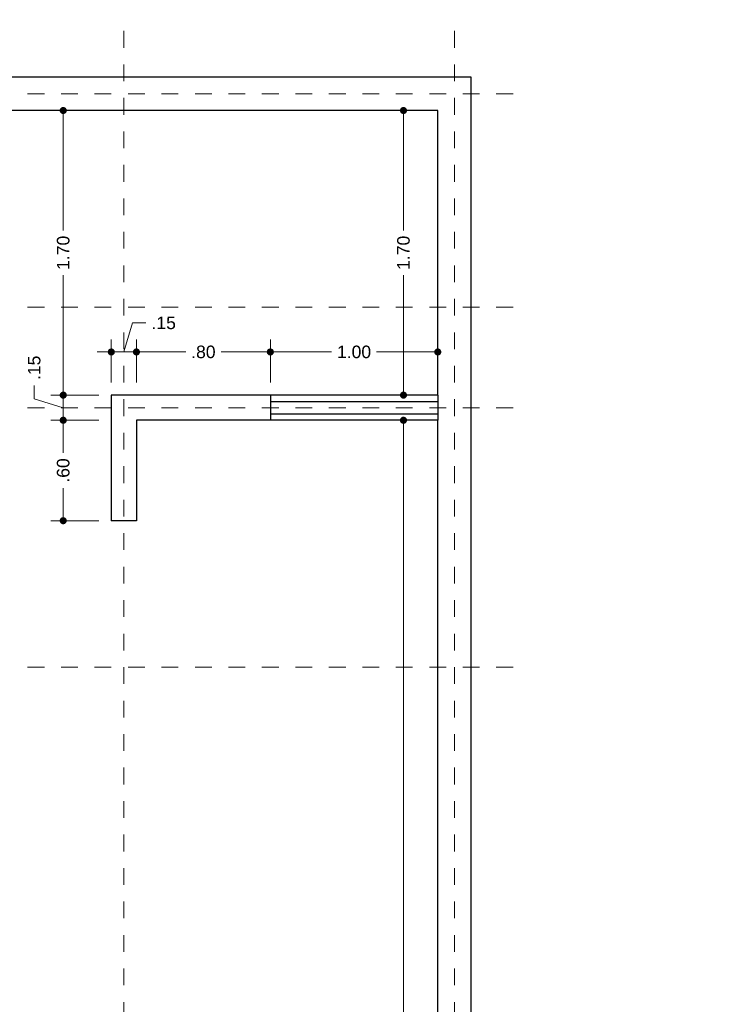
# Model space of a CAD drawing. Header units: millimetres. Extents: x 2548.4 to 2584.1, y 875 to 887.8.
# Tile 4 of 4: x 2568.7 to 2572.9, y 880.9 to 886.8. Entities that reach past the tile are written whole.
import ezdxf

# ---------------------------------------------------------------- set-up
doc = ezdxf.new("R2010")
doc.units = ezdxf.units.MM
doc.header["$LTSCALE"] = 0.001
doc.linetypes.add('CENTER2', pattern=[28.575, 19.05, -3.175, 3.175, -3.175])
for name, color, linetype, lineweight in [('Cotas', 7, 'Continuous', 18), ('Ejes', 160, 'CENTER2', 5), ('Muros', 7, 'Continuous', 30), ('Ventanas', 10, 'Continuous', 25)]:
    doc.layers.add(name, color=color, linetype=linetype, lineweight=lineweight)
doc.styles.get("Standard").update_dxf_attribs({"font": 'arial.ttf'})
doc.dimstyles.new('1-50', dxfattribs={"dimscale": 50, "dimtxt": 0.0015, "dimasz": 0.00085, "dimexe": 0.0015, "dimexo": 0.0015, "dimgap": 0.0008, "dimtad": 0, "dimzin": 4, "dimdsep": 46, "dimtxsty": 'Standard', "dimblk": 'DOT', "dimcen": 0.09, "dimclrd": 256, "dimclre": 256, "dimclrt": 256, "dimadec": 0, "dimazin": 0, "dimtfac": 1, "dimtmove": 0, "dimatfit": 2, "dimfxl": 0.0015, "dimtfill": 1, "dimtolj": 1, "dimtzin": 4, "dimlwd": -1, "dimlwe": -1, "dimarcsym": 0})

# ---------------------------------------------------------------- blocks, each defined once
blk = doc.blocks.new('_DOT')
at = {"color": 0, "linetype": 'ByBlock'}
blk.add_line((-0.5, 0), (-1, 0), dxfattribs=at)
at = {"color": 0, "linetype": 'ByBlock', "const_width": 0.5}
blk.add_lwpolyline([(-0.25, 0, 1), (0.25, 0, 1)], format="xyb", close=True, dxfattribs=at)
blk = doc.blocks.new('*D25')
at = {"layer": 'Cotas', "transparency": 16777216}
for p, q in [((2569.1584, 884.3924), (2568.8712, 884.3924)), ((2568.9462, 884.3499), (2568.9462, 884.198)), ((2568.9462, 883.8349), (2568.9462, 883.9869)), ((2569.1584, 883.7924), (2568.8712, 883.7924))]:
    blk.add_line(p, q, dxfattribs=at)
at = {"layer": 'Defpoints', "color": 0, "transparency": 16777216}
for p in [(2568.9462, 884.3924), (2569.2334, 884.3924), (2569.2334, 883.7924)]:
    blk.add_point(p, dxfattribs=at)
at = {"layer": 'Cotas', "transparency": 16777216, "xscale": 0.0425, "yscale": 0.0425, "zscale": 0.0425}
for p, rotation in [((2568.9462, 884.3924), 90), ((2568.9462, 883.7924), 270)]:
    blk.add_blockref('_DOT', p, dxfattribs=dict(at, rotation=rotation))
at = {"layer": 'Cotas', "transparency": 16777216, "insert": (2568.9462, 884.0924), "char_height": 0.075, "attachment_point": 5, "rotation": 90, "bg_fill": 3, "box_fill_scale": 1.1, "bg_fill_color": 256, "bg_fill_true_color": 13158600, "bg_fill_transparency": 0}
blk.add_mtext('\\A1;.60', dxfattribs=at)
blk = doc.blocks.new('*D26')
at = {"layer": 'Cotas', "transparency": 16777216}
for p, q in [((2568.9519, 886.2424), (2568.8712, 886.2424)), ((2568.9462, 886.1999), (2568.9462, 885.5262)), ((2568.9462, 884.5849), (2568.9462, 885.2587)), ((2569.1584, 884.5424), (2568.8712, 884.5424))]:
    blk.add_line(p, q, dxfattribs=at)
at = {"layer": 'Defpoints', "color": 0, "transparency": 16777216}
for p in [(2568.9462, 886.2424), (2569.0269, 886.2424), (2569.2334, 884.5424)]:
    blk.add_point(p, dxfattribs=at)
at = {"layer": 'Cotas', "transparency": 16777216, "xscale": 0.0425, "yscale": 0.0425, "zscale": 0.0425}
for p, rotation in [((2568.9462, 886.2424), 90), ((2568.9462, 884.5424), 270)]:
    blk.add_blockref('_DOT', p, dxfattribs=dict(at, rotation=rotation))
at = {"layer": 'Cotas', "transparency": 16777216, "insert": (2568.9462, 885.3924), "char_height": 0.075, "attachment_point": 5, "rotation": 90, "bg_fill": 3, "box_fill_scale": 1.1, "bg_fill_color": 256, "bg_fill_true_color": 13158600, "bg_fill_transparency": 0}
blk.add_mtext('\\A1;1.70', dxfattribs=at)
blk = doc.blocks.new('*D27')
at = {"layer": 'Cotas', "transparency": 16777216}
for p, q in [((2569.3834, 884.6174), (2569.3834, 884.8752)), ((2570.1834, 884.6174), (2570.1834, 884.8752)), ((2569.4259, 884.8002), (2569.6778, 884.8002)), ((2570.1409, 884.8002), (2569.8889, 884.8002))]:
    blk.add_line(p, q, dxfattribs=at)
at = {"layer": 'Defpoints', "color": 0, "transparency": 16777216}
for p in [(2570.1834, 884.8002), (2569.3834, 884.5424), (2570.1834, 884.5424)]:
    blk.add_point(p, dxfattribs=at)
at = {"layer": 'Cotas', "transparency": 16777216, "xscale": 0.0425, "yscale": 0.0425, "zscale": 0.0425, "rotation": 180}
blk.add_blockref('_DOT', (2569.3834, 884.8002), dxfattribs=at)
at = {"layer": 'Cotas', "transparency": 16777216, "xscale": 0.0425, "yscale": 0.0425, "zscale": 0.0425}
blk.add_blockref('_DOT', (2570.1834, 884.8002), dxfattribs=at)
at = {"layer": 'Cotas', "transparency": 16777216, "insert": (2569.7834, 884.8002), "char_height": 0.075, "attachment_point": 5, "bg_fill": 3, "box_fill_scale": 1.1, "bg_fill_color": 256, "bg_fill_true_color": 13158600, "bg_fill_transparency": 0}
blk.add_mtext('\\A1;.80', dxfattribs=at)
blk = doc.blocks.new('*D28')
at = {"layer": 'Cotas', "transparency": 16777216}
for p, q in [((2570.1834, 884.6174), (2570.1834, 884.8752)), ((2571.1834, 884.6174), (2571.1834, 884.8752)), ((2570.2259, 884.8002), (2570.5496, 884.8002)), ((2571.1409, 884.8002), (2570.8171, 884.8002))]:
    blk.add_line(p, q, dxfattribs=at)
at = {"layer": 'Defpoints', "color": 0, "transparency": 16777216}
for p in [(2571.1834, 884.8002), (2570.1834, 884.5424), (2571.1834, 884.5424)]:
    blk.add_point(p, dxfattribs=at)
at = {"layer": 'Cotas', "transparency": 16777216, "xscale": 0.0425, "yscale": 0.0425, "zscale": 0.0425, "rotation": 180}
blk.add_blockref('_DOT', (2570.1834, 884.8002), dxfattribs=at)
at = {"layer": 'Cotas', "transparency": 16777216, "xscale": 0.0425, "yscale": 0.0425, "zscale": 0.0425}
blk.add_blockref('_DOT', (2571.1834, 884.8002), dxfattribs=at)
at = {"layer": 'Cotas', "transparency": 16777216, "insert": (2570.6834, 884.8002), "char_height": 0.075, "attachment_point": 5, "bg_fill": 3, "box_fill_scale": 1.1, "bg_fill_color": 256, "bg_fill_true_color": 13158600, "bg_fill_transparency": 0}
blk.add_mtext('\\A1;1.00', dxfattribs=at)
blk = doc.blocks.new('*D46')
at = {"layer": 'Cotas', "transparency": 16777216}
for p, q in [((2568.9462, 884.5849), (2568.9462, 884.6274)), ((2568.7729, 884.5194), (2568.7729, 884.5994)), ((2568.9462, 884.4674), (2568.7729, 884.5194)), ((2569.1584, 884.5424), (2568.8712, 884.5424)), ((2568.9462, 884.5424), (2568.9462, 884.3924)), ((2568.9462, 884.5424), (2568.9462, 884.3924)), ((2569.1584, 884.3924), (2568.8712, 884.3924)), ((2568.9462, 884.3499), (2568.9462, 884.3074))]:
    blk.add_line(p, q, dxfattribs=at)
at = {"layer": 'Defpoints', "color": 0, "transparency": 16777216}
for p in [(2569.2334, 884.5424), (2568.9462, 884.3924), (2569.2334, 884.3924)]:
    blk.add_point(p, dxfattribs=at)
at = {"layer": 'Cotas', "transparency": 16777216, "xscale": 0.0425, "yscale": 0.0425, "zscale": 0.0425}
for p, rotation in [((2568.9462, 884.5424), 270), ((2568.9462, 884.3924), 90)]:
    blk.add_blockref('_DOT', p, dxfattribs=dict(at, rotation=rotation))
at = {"layer": 'Cotas', "transparency": 16777216, "insert": (2568.7729, 884.7054), "char_height": 0.075, "attachment_point": 5, "rotation": 90, "bg_fill": 3, "box_fill_scale": 1.1, "bg_fill_color": 256, "bg_fill_true_color": 13158600, "bg_fill_transparency": 0}
blk.add_mtext('\\A1;.15', dxfattribs=at)
blk = doc.blocks.new('*D47')
at = {"layer": 'Cotas', "transparency": 16777216}
for p, q in [((2569.3084, 884.8002), (2569.3604, 884.9735)), ((2569.3604, 884.9735), (2569.4404, 884.9735)), ((2569.2334, 884.6174), (2569.2334, 884.8752)), ((2569.3834, 884.6174), (2569.3834, 884.8752)), ((2569.1909, 884.8002), (2569.1484, 884.8002)), ((2569.3834, 884.8002), (2569.2334, 884.8002)), ((2569.3834, 884.8002), (2569.2334, 884.8002)), ((2569.4259, 884.8002), (2569.4684, 884.8002))]:
    blk.add_line(p, q, dxfattribs=at)
at = {"layer": 'Defpoints', "color": 0, "transparency": 16777216}
for p in [(2569.2334, 884.8002), (2569.2334, 884.5424), (2569.3834, 884.5424)]:
    blk.add_point(p, dxfattribs=at)
at = {"layer": 'Cotas', "transparency": 16777216, "xscale": 0.0425, "yscale": 0.0425, "zscale": 0.0425}
blk.add_blockref('_DOT', (2569.2334, 884.8002), dxfattribs=at)
at = {"layer": 'Cotas', "transparency": 16777216, "xscale": 0.0425, "yscale": 0.0425, "zscale": 0.0425, "rotation": 180}
blk.add_blockref('_DOT', (2569.3834, 884.8002), dxfattribs=at)
at = {"layer": 'Cotas', "transparency": 16777216, "insert": (2569.5463, 884.9735), "char_height": 0.075, "attachment_point": 5, "bg_fill": 3, "box_fill_scale": 1.1, "bg_fill_color": 256, "bg_fill_true_color": 13158600, "bg_fill_transparency": 0}
blk.add_mtext('\\A1;.15', dxfattribs=at)
blk = doc.blocks.new('*D52')
at = {"layer": 'Cotas', "transparency": 16777216}
for p, q in [((2571.1084, 886.2424), (2570.9038, 886.2424)), ((2570.9788, 886.1999), (2570.9788, 885.5262)), ((2570.9788, 884.5849), (2570.9788, 885.2587)), ((2571.1084, 884.5424), (2570.9038, 884.5424))]:
    blk.add_line(p, q, dxfattribs=at)
at = {"layer": 'Defpoints', "color": 0, "transparency": 16777216}
for p in [(2571.1834, 886.2424), (2570.9788, 884.5424), (2571.1834, 884.5424)]:
    blk.add_point(p, dxfattribs=at)
at = {"layer": 'Cotas', "transparency": 16777216, "xscale": 0.0425, "yscale": 0.0425, "zscale": 0.0425}
for p, rotation in [((2570.9788, 886.2424), 90), ((2570.9788, 884.5424), 270)]:
    blk.add_blockref('_DOT', p, dxfattribs=dict(at, rotation=rotation))
at = {"layer": 'Cotas', "transparency": 16777216, "insert": (2570.9788, 885.3924), "char_height": 0.075, "attachment_point": 5, "rotation": 90, "bg_fill": 3, "box_fill_scale": 1.1, "bg_fill_color": 256, "bg_fill_true_color": 13158600, "bg_fill_transparency": 0}
blk.add_mtext('\\A1;1.70', dxfattribs=at)
blk = doc.blocks.new('*D54')
at = {"layer": 'Cotas', "transparency": 16777216}
for p, q in [((2571.1084, 884.3924), (2570.9038, 884.3924)), ((2570.9788, 884.3499), (2570.9788, 880.5052)), ((2570.9788, 876.3849), (2570.9788, 880.2297)), ((2571.1084, 876.3424), (2570.9038, 876.3424))]:
    blk.add_line(p, q, dxfattribs=at)
at = {"layer": 'Defpoints', "color": 0, "transparency": 16777216}
for p in [(2571.1834, 884.3924), (2570.9788, 876.3424), (2571.1834, 876.3424)]:
    blk.add_point(p, dxfattribs=at)
at = {"layer": 'Cotas', "transparency": 16777216, "xscale": 0.0425, "yscale": 0.0425, "zscale": 0.0425}
for p, rotation in [((2570.9788, 884.3924), 90), ((2570.9788, 876.3424), 270)]:
    blk.add_blockref('_DOT', p, dxfattribs=dict(at, rotation=rotation))
at = {"layer": 'Cotas', "transparency": 16777216, "insert": (2570.9788, 880.3674), "char_height": 0.075, "attachment_point": 5, "rotation": 90, "bg_fill": 3, "box_fill_scale": 1.1, "bg_fill_color": 256, "bg_fill_true_color": 13158600, "bg_fill_transparency": 0}
blk.add_mtext('\\A1;8.05', dxfattribs=at)

msp = doc.modelspace()

# ---------------------------------------------------------------- hatches: boundary and pattern name
at = {"layer": 'Cotas'}
h = msp.add_hatch(dxfattribs=at)
h.set_pattern_fill('ANGLE', color=256)
h.set_pattern_definition([(0, (2.97, -5.715), (0, 6.985), [5.08, -1.905]), (90, (2.97, -5.715), (-6.985, 4e-16), [5.08, -1.905])])
h.paths.add_polyline_path([(2572.4471, 883.505), (2572.3182, 883.3968), (2572.9192, 882.9424)])

# ---------------------------------------------------------------- linework, layer by layer
at = {"layer": 'Ejes', "linetype": 'CENTER2'}
for p, q in [((2571.2834, 875.4174), (2571.2834, 886.7849)), ((2564.3334, 886.3424), (2571.7253, 886.3424)), ((2564.3334, 885.0674), (2571.7253, 885.0674)), ((2564.3334, 882.9174), (2571.7253, 882.9174))]:
    msp.add_line(p, q, dxfattribs=at)
at = {"layer": 'Muros'}
for p, q in [((2571.3834, 886.4424), (2565.2334, 886.4424)), ((2571.3834, 876.3424), (2571.3834, 886.4424)), ((2571.1834, 886.2424), (2565.4334, 886.2424)), ((2571.1834, 884.5424), (2571.1834, 886.2424)), ((2571.1834, 884.5424), (2569.2334, 884.5424)), ((2569.2334, 884.5424), (2569.2334, 883.7924)), ((2571.1834, 884.3924), (2569.3834, 884.3924)), ((2569.3834, 884.3924), (2569.3834, 883.7924)), ((2571.1834, 876.3424), (2571.1834, 884.3924)), ((2569.3834, 883.7924), (2569.2334, 883.7924))]:
    msp.add_line(p, q, dxfattribs=at)
at = {"layer": 'Ventanas'}
for p, q in [((2570.1834, 884.5424), (2570.1834, 884.3924)), ((2571.1834, 884.5424), (2571.1834, 884.3924)), ((2570.1834, 884.5049), (2571.1834, 884.5049)), ((2570.1834, 884.4299), (2571.1834, 884.4299))]:
    msp.add_line(p, q, dxfattribs=at)

# ---------------------------------------------------------------- next in the draw order: dimensions: what is measured, and where the dimension line sits
at = {"layer": 'Cotas'}
for base, p1, p2, picture, middle in [((2568.9462, 886.2424), (2569.2334, 884.5424), (2569.0269, 886.2424), '*D26', (2568.9462, 885.3924)), ((2568.9462, 884.3924), (2569.2334, 883.7924), (2569.2334, 884.3924), '*D25', (2568.9462, 884.0924))]:
    dim = msp.add_linear_dim(base=base, p1=p1, p2=p2, angle=90, dimstyle='1-50', dxfattribs=at)
    dim.commit()
    dim.dimension.update_dxf_attribs({"geometry": picture, "text_midpoint": middle})
dim = msp.add_linear_dim(base=(2570.1834, 884.8002), p1=(2569.3834, 884.5424), p2=(2570.1834, 884.5424), dimstyle='1-50', dxfattribs=at)
dim.commit()
dim.dimension.update_dxf_attribs({"geometry": '*D27', "text_midpoint": (2569.7834, 884.8002)})
dim = msp.add_linear_dim(base=(2570.9788, 876.3424), p1=(2571.1834, 884.3924), p2=(2571.1834, 876.3424), angle=90, dimstyle='1-50', override={"dimtmove": 1}, dxfattribs=at)
dim.commit()
dim.dimension.update_dxf_attribs({"geometry": '*D54', "text_midpoint": (2570.9788, 880.3674)})

# ---------------------------------------------------------------- next in the draw order: dimensions: what is measured, and where the dimension line sits
dim = msp.add_linear_dim(base=(2571.1834, 884.8002), p1=(2570.1834, 884.5424), p2=(2571.1834, 884.5424), dimstyle='1-50', dxfattribs=at)
dim.commit()
dim.dimension.update_dxf_attribs({"geometry": '*D28', "text_midpoint": (2570.6834, 884.8002)})
dim = msp.add_linear_dim(base=(2568.9462, 884.3924), p1=(2569.2334, 884.5424), p2=(2569.2334, 884.3924), angle=90, dimstyle='1-50', override={"dimtmove": 1}, dxfattribs=at)
dim.commit()
dim.dimension.update_dxf_attribs({"geometry": '*D46', "text_midpoint": (2568.7729, 884.6394)})

# ---------------------------------------------------------------- next in the draw order: linework, layer by layer
at = {"layer": 'Ejes', "linetype": 'CENTER2'}
msp.add_line((2564.3334, 884.4674), (2571.7253, 884.4674), dxfattribs=at)

# ---------------------------------------------------------------- next in the draw order: dimensions: what is measured, and where the dimension line sits
at = {"layer": 'Cotas'}
dim = msp.add_linear_dim(base=(2570.9788, 884.5424), p1=(2571.1834, 886.2424), p2=(2571.1834, 884.5424), angle=90, dimstyle='1-50', dxfattribs=at)
dim.commit()
dim.dimension.update_dxf_attribs({"geometry": '*D52', "text_midpoint": (2570.9788, 885.3924)})
dim = msp.add_linear_dim(base=(2569.2334, 884.8002), p1=(2569.3834, 884.5424), p2=(2569.2334, 884.5424), dimstyle='1-50', override={"dimtmove": 1}, dxfattribs=at)
dim.commit()
dim.dimension.update_dxf_attribs({"geometry": '*D47', "text_midpoint": (2569.4804, 884.9735)})

# ---------------------------------------------------------------- next in the draw order: linework, layer by layer
at = {"layer": 'Ejes', "linetype": 'CENTER2'}
msp.add_line((2569.3084, 875.4174), (2569.3084, 886.7849), dxfattribs=at)

doc.saveas('drawing.dxf')
